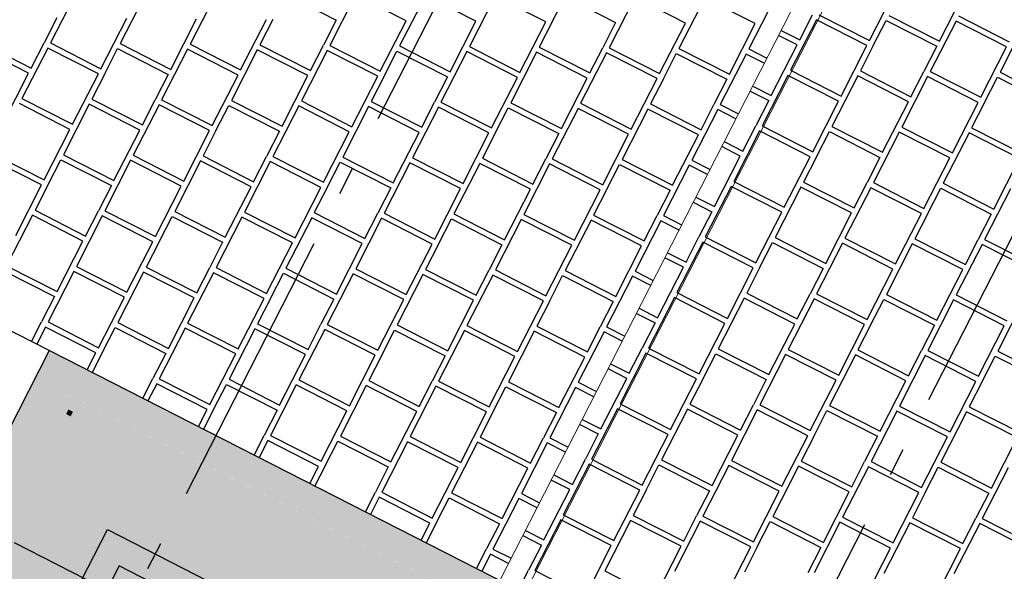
# Model space of a CAD drawing. Header units: millimetres. Extents: x 91549 to 157794, y 81579 to 142563.
# Tile 88 of 112: x 132633 to 134385, y 118561 to 119544. Entities that reach past the tile are written whole.
import ezdxf
from ezdxf.enums import TextEntityAlignment as Align

# ---------------------------------------------------------------- set-up
doc = ezdxf.new("R2010")
doc.units = ezdxf.units.MM
doc.header["$LTSCALE"] = 0.5
doc.header["$MEASUREMENT"] = 0
doc.linetypes.add('Akselinje', pattern=[1500, 1000, -200, 100, -200])
doc.linetypes.add('PLINE', pattern=[0])
for name, color, linetype in [('23-- Yttervegger (Skravur)(Nye konstruksjoner)', 7, 'Continuous'), ('25-- Dekker(Nye konstruksjoner)', 7, 'Continuous'), ('251- Frittbærende dekker(Nye konstruksjoner)', 7, 'Continuous'), ('761- Veger (kjøreveger_ sykkel- og gangveier mv) (Skravur)(Nye konstruksjoner)', 7, 'Continuous'), ('761- Veger (kjøreveger_ sykkel- og gangveier mv)(Nye konstruksjoner)', 7, 'Continuous'), ('82-- Modullinjer(Nye konstruksjoner)', 7, 'Continuous'), ('842-M___1_100 Målsetting bygning(Nye konstruksjoner)', 7, 'Continuous'), ('862- M___BTA(Nye konstruksjoner)', 7, 'Continuous'), ('862- M___BTA(Polylinje)(Nye konstruksjoner)', 7, 'Continuous'), ('862- M___BTA(Tekst)(Nye konstruksjoner)', 7, 'Continuous'), ('878- Annen overflate_visuell informasjon(Nye konstruksjoner)', 7, 'Continuous')]:
    doc.layers.add(name, color=color, linetype=linetype)
doc.layers.add('235- Utvendig kledning og overflate(Nye konstruksjoner)', color=7, linetype='Continuous', lineweight=0)
doc.layers.add('256- Faste himlinger og overflatebehandling(Nye konstruksjoner)', color=7, linetype='Continuous', lineweight=0)
doc.styles.add('GENERATED_STYLE_1', font='arial.ttf')
doc.styles.add('GENERATED_STYLE_2', font='arial.ttf')
doc.dimstyles.new('GENERATED_STYLE__3', dxfattribs={"dimtxt": 200, "dimasz": 190, "dimexe": 0.18, "dimexo": 0.0625, "dimgap": 0, "dimtad": 1, "dimdec": 0, "dimzin": 0, "dimdsep": 46, "dimtxsty": 'GENERATED_STYLE_1', "dimblk": 'ARROWHEAD_6', "dimblk1": 'ARROWHEAD_6', "dimblk2": 'ARROWHEAD_6', "dimcen": 0.09, "dimse1": 1, "dimse2": 1, "dimclrd": 256, "dimclre": 256, "dimclrt": 256, "dimadec": 1, "dimazin": 0, "dimtfac": 1, "dimtdec": 4, "dimtmove": 0, "dimatfit": 3, "dimfxl": 1, "dimtolj": 1, "dimtzin": 0, "dimarcsym": 0})
doc.dimstyles.new('GENERATED_STYLE__5', dxfattribs={"dimtxt": 200, "dimasz": 190, "dimexe": 0.18, "dimexo": 4000, "dimgap": 0, "dimtad": 1, "dimdec": 0, "dimzin": 0, "dimdsep": 46, "dimtxsty": 'GENERATED_STYLE_1', "dimblk": 'ARROWHEAD_6', "dimblk1": 'ARROWHEAD_6', "dimblk2": 'ARROWHEAD_6', "dimcen": 0.09, "dimclrd": 256, "dimclre": 256, "dimclrt": 256, "dimadec": 1, "dimazin": 0, "dimtfac": 1, "dimtdec": 4, "dimtmove": 0, "dimatfit": 3, "dimfxl": 1, "dimtolj": 1, "dimtzin": 0, "dimarcsym": 0})

# ---------------------------------------------------------------- blocks, each defined once
blk = doc.blocks.new('BTA 1. etasje__1_1', base_point=(120149.4, 96764.3))
at = {"layer": '862- M___BTA(Polylinje)(Nye konstruksjoner)', "linetype": 'PLINE', "flags": 128}
blk.add_lwpolyline([(132685.9, 118954.4), (122648.8, 99303.3), (131791.3, 94633.6), (144239.2, 119004.7), (136610.6, 122901.1), (135034.1, 119814.4), (136548, 119041.1), (135713.8, 117407.8)], close=True, dxfattribs=at)
at = {"layer": '862- M___BTA(Tekst)(Nye konstruksjoner)', "style": 'GENERATED_STYLE_1'}
for tag, height, p in [('DUMMY_862', 200, (120572.4, 97678.9)), ('ROOM_NAME', 250, (120922.2, 97443.1)), ('DUMMY_861', 250, (120006.2, 95706.8))]:
    blk.add_attdef(tag, text='', height=height, rotation=242.9436, dxfattribs=at).set_placement(p, align=Align.TOP_LEFT)
blk = doc.blocks.new('*X33', base_point=(-1071196.2, -15782375.2))
at = {"layer": '761- Veger (kjøreveger_ sykkel- og gangveier mv) (Skravur)(Nye konstruksjoner)', "linetype": 'PLINE'}
for p, q in [((134144.9, 119506.4), (134190.8, 119596.3)), ((134269.1, 119505.3), (134315, 119595.3)), ((134020.7, 119507.4), (134043.6, 119552.4)), ((134054.9, 119552.3), (134144.9, 119506.4)), ((134179.1, 119551.3), (134269.1, 119505.3)), ((134303.3, 119550.2), (134393.3, 119504.3)), ((134050.3, 119543.3), (134004.4, 119453.4)), ((134140.3, 119497.4), (134050.3, 119543.3)), ((134151.6, 119497.3), (134174.5, 119542.3)), ((134174.5, 119542.3), (134264.5, 119496.3)), ((134298.8, 119541.2), (134252.8, 119451.3)), ((134388.7, 119495.3), (134298.8, 119541.2)), ((134423, 119540.1), (134377, 119450.2)), ((134016.1, 119498.5), (133983, 119515.3)), ((133987.6, 119524.3), (134020.7, 119507.4)), ((133970.1, 119408.5), (134016.1, 119498.5)), ((134094.3, 119407.4), (134140.3, 119497.4)), ((134151.6, 119497.3), (134128.6, 119452.3)), ((134264.5, 119496.3), (134241.5, 119451.3)), ((134342.8, 119405.3), (134388.7, 119495.3)), ((133999.8, 119444.4), (133953.9, 119354.4)), ((134089.7, 119398.4), (133999.8, 119444.4)), ((134004.4, 119453.4), (134094.3, 119407.4)), ((134124, 119443.3), (134078.1, 119353.4)), ((134214, 119397.4), (134124, 119443.3)), ((134128.6, 119452.3), (134218.5, 119406.4)), ((134218.5, 119406.4), (134241.5, 119451.3)), ((134252.8, 119451.3), (134342.8, 119405.3)), ((134377, 119450.2), (134467, 119404.2)), ((134248.2, 119442.3), (134202.3, 119352.3)), ((134338.2, 119396.3), (134248.2, 119442.3)), ((134349.5, 119396.2), (134372.4, 119441.2)), ((134372.4, 119441.2), (134462.4, 119395.3)), ((133932.5, 119416.4), (133965.5, 119399.5)), ((133937.1, 119425.4), (133970.1, 119408.5)), ((133965.5, 119399.5), (133942.6, 119354.5)), ((134043.8, 119308.5), (134089.7, 119398.4)), ((134168, 119307.4), (134214, 119397.4)), ((134292.2, 119306.4), (134338.2, 119396.3)), ((134349.5, 119396.2), (134326.5, 119351.2)), ((133949.3, 119345.4), (133903.3, 119255.5)), ((133919.6, 119309.6), (133942.6, 119354.5)), ((134039.2, 119299.5), (133949.3, 119345.4)), ((133953.9, 119354.4), (134043.8, 119308.5)), ((134050.5, 119299.4), (134073.5, 119344.4)), ((134073.5, 119344.4), (134163.4, 119298.4)), ((134078.1, 119353.4), (134168, 119307.4)), ((134197.7, 119343.3), (134151.7, 119253.4)), ((134287.6, 119297.4), (134197.7, 119343.3)), ((134202.3, 119352.3), (134292.2, 119306.4)), ((134321.9, 119342.3), (134275.9, 119252.3)), ((134411.8, 119296.3), (134321.9, 119342.3)), ((134326.5, 119351.2), (134416.4, 119305.3)), ((133886.5, 119326.5), (133919.6, 119309.6)), ((133915, 119300.6), (133881.9, 119317.5)), ((133869.1, 119210.6), (133915, 119300.6)), ((133993.3, 119209.6), (134039.2, 119299.5)), ((134050.5, 119299.4), (134027.5, 119254.4)), ((134163.4, 119298.4), (134140.4, 119253.5)), ((134241.7, 119207.4), (134287.6, 119297.4)), ((134365.9, 119206.4), (134411.8, 119296.3)), ((133903.3, 119255.5), (133993.3, 119209.6)), ((134027.5, 119254.4), (134117.5, 119208.5)), ((134117.5, 119208.5), (134140.4, 119253.5)), ((134151.7, 119253.4), (134241.7, 119207.4)), ((134275.9, 119252.3), (134365.9, 119206.4)), ((133898.7, 119246.5), (133852.8, 119156.6)), ((133988.7, 119200.6), (133898.7, 119246.5)), ((134022.9, 119245.4), (133977, 119155.5)), ((134112.9, 119199.5), (134022.9, 119245.4)), ((134147.1, 119244.4), (134101.2, 119154.4)), ((134237.1, 119198.4), (134147.1, 119244.4)), ((134248.4, 119198.3), (134271.4, 119243.3)), ((134271.4, 119243.3), (134361.3, 119197.4)), ((134395.6, 119242.2), (134349.6, 119152.3)), ((133831.4, 119218.5), (133864.5, 119201.6)), ((133836, 119227.5), (133869.1, 119210.6)), ((133864.5, 119201.6), (133841.5, 119156.7)), ((133942.7, 119110.6), (133988.7, 119200.6)), ((134066.9, 119109.6), (134112.9, 119199.5)), ((134191.2, 119108.5), (134237.1, 119198.4)), ((134248.4, 119198.3), (134225.4, 119153.4)), ((134361.3, 119197.4), (134338.3, 119152.4)), ((133848.2, 119147.6), (133802.3, 119057.6)), ((133818.5, 119111.7), (133841.5, 119156.7)), ((133938.1, 119101.6), (133848.2, 119147.6)), ((133852.8, 119156.6), (133942.7, 119110.6)), ((133949.4, 119101.5), (133972.4, 119146.5)), ((133972.4, 119146.5), (134062.3, 119100.6)), ((133977, 119155.5), (134066.9, 119109.6)), ((134096.6, 119145.4), (134050.7, 119055.5)), ((134186.6, 119099.5), (134096.6, 119145.4)), ((134101.2, 119154.4), (134191.2, 119108.5)), ((134225.4, 119153.4), (134315.4, 119107.4)), ((134315.4, 119107.4), (134338.3, 119152.4)), ((134349.6, 119152.3), (134439.6, 119106.4)), ((133785.5, 119128.6), (133818.5, 119111.7)), ((134220.8, 119144.4), (134174.9, 119054.4)), ((134310.8, 119098.4), (134220.8, 119144.4)), ((134345, 119143.3), (134299.1, 119053.4)), ((134435, 119097.4), (134345, 119143.3)), ((133813.9, 119102.7), (133780.9, 119119.6)), ((133768, 119012.7), (133813.9, 119102.7)), ((133892.2, 119011.7), (133938.1, 119101.6)), ((133949.4, 119101.5), (133926.5, 119056.6)), ((134062.3, 119100.6), (134039.4, 119055.6)), ((134140.6, 119009.5), (134186.6, 119099.5)), ((134264.8, 119008.5), (134310.8, 119098.4)), ((133797.7, 119048.6), (133751.7, 118958.7)), ((133887.6, 119002.7), (133797.7, 119048.6)), ((133802.3, 119057.6), (133892.2, 119011.7)), ((133921.9, 119047.6), (133875.9, 118957.6)), ((134011.8, 119001.6), (133921.9, 119047.6)), ((133926.5, 119056.6), (134016.4, 119010.6)), ((134046.1, 119046.5), (134000.1, 118956.5)), ((134016.4, 119010.6), (134039.4, 119055.6)), ((134136, 119000.6), (134046.1, 119046.5)), ((134050.7, 119055.5), (134140.6, 119009.5)), ((134147.3, 119000.5), (134170.3, 119045.4)), ((134170.3, 119045.4), (134260.2, 118999.5)), ((134174.9, 119054.4), (134264.8, 119008.5)), ((134294.5, 119044.4), (134248.6, 118954.4)), ((134384.4, 118998.4), (134294.5, 119044.4)), ((134299.1, 119053.4), (134389, 119007.4)), ((134418.7, 119043.3), (134372.8, 118953.4)), ((133734.9, 119029.6), (133768, 119012.7)), ((133730.3, 119020.6), (133763.4, 119003.7)), ((133763.4, 119003.7), (133740.4, 118958.8)), ((133841.7, 118912.7), (133887.6, 119002.7)), ((133965.9, 118911.7), (134011.8, 119001.6)), ((134090.1, 118910.6), (134136, 119000.6)), ((134147.3, 119000.5), (134124.3, 118955.5)), ((134260.2, 118999.5), (134237.3, 118954.5)), ((134338.5, 118908.5), (134384.4, 118998.4)), ((133717.5, 118913.8), (133740.4, 118958.8)), ((133751.7, 118958.7), (133841.7, 118912.7)), ((133875.9, 118957.6), (133965.9, 118911.7)), ((134000.1, 118956.5), (134090.1, 118910.6)), ((134124.3, 118955.5), (134214.3, 118909.5)), ((134214.3, 118909.5), (134237.3, 118954.5)), ((134248.6, 118954.4), (134338.5, 118908.5)), ((134372.8, 118953.4), (134462.7, 118907.4)), ((133747.1, 118949.7), (133701.2, 118859.7)), ((133837.1, 118903.7), (133747.1, 118949.7)), ((133848.4, 118903.6), (133871.3, 118948.6)), ((133871.3, 118948.6), (133961.3, 118902.7)), ((133995.5, 118947.6), (133949.6, 118857.6)), ((134085.5, 118901.6), (133995.5, 118947.6)), ((134119.7, 118946.5), (134073.8, 118856.5)), ((134209.7, 118900.5), (134119.7, 118946.5)), ((134244, 118945.4), (134198, 118855.5)), ((134333.9, 118899.5), (134244, 118945.4)), ((134345.2, 118899.4), (134368.2, 118944.4)), ((134368.2, 118944.4), (134458.1, 118898.4)), ((133712.9, 118904.8), (133679.8, 118921.7)), ((133684.4, 118930.7), (133717.5, 118913.8)), ((133666.9, 118814.9), (133712.9, 118904.8)), ((133791.1, 118813.8), (133837.1, 118903.7)), ((133848.4, 118903.6), (133825.4, 118858.7)), ((133961.3, 118902.7), (133938.3, 118857.7)), ((134039.5, 118811.7), (134085.5, 118901.6)), ((134163.8, 118810.6), (134209.7, 118900.5)), ((134288, 118809.5), (134333.9, 118899.5)), ((134345.2, 118899.4), (134322.2, 118854.4)), ((133696.6, 118850.7), (133650.6, 118760.8)), ((133786.5, 118804.8), (133696.6, 118850.7)), ((133701.2, 118859.7), (133791.1, 118813.8)), ((133820.8, 118849.7), (133774.9, 118759.7)), ((133910.7, 118803.7), (133820.8, 118849.7)), ((133825.4, 118858.7), (133915.3, 118812.7)), ((133945, 118848.6), (133899.1, 118758.7)), ((133915.3, 118812.7), (133938.3, 118857.7)), ((134034.9, 118802.7), (133945, 118848.6)), ((133949.6, 118857.6), (134039.5, 118811.7)), ((134073.8, 118856.5), (134163.8, 118810.6)), ((134198, 118855.5), (134288, 118809.5)), ((134322.2, 118854.4), (134412.2, 118808.5)), ((133633.9, 118831.7), (133666.9, 118814.9)), ((134046.2, 118802.6), (134069.2, 118847.5)), ((134069.2, 118847.5), (134159.2, 118801.6)), ((134193.4, 118846.5), (134147.5, 118756.5)), ((134283.4, 118800.5), (134193.4, 118846.5)), ((134317.6, 118845.4), (134271.7, 118755.5)), ((134407.6, 118799.5), (134317.6, 118845.4)), ((133629.3, 118822.8), (133662.3, 118805.9)), ((133662.3, 118805.9), (133639.4, 118760.9)), ((133740.6, 118714.9), (133786.5, 118804.8)), ((133864.8, 118713.8), (133910.7, 118803.7)), ((133989, 118712.7), (134034.9, 118802.7)), ((134046.2, 118802.6), (134023.3, 118757.6)), ((134159.2, 118801.6), (134136.2, 118756.6)), ((134237.4, 118710.6), (134283.4, 118800.5)), ((134361.6, 118709.5), (134407.6, 118799.5)), ((133616.4, 118715.9), (133639.4, 118760.9)), ((133650.6, 118760.8), (133740.6, 118714.9)), ((133646, 118751.8), (133600.1, 118661.9)), ((133736, 118705.9), (133646, 118751.8)), ((133747.3, 118705.8), (133770.3, 118750.7)), ((133770.3, 118750.7), (133860.2, 118704.8)), ((133774.9, 118759.7), (133864.8, 118713.8)), ((133894.5, 118749.7), (133848.5, 118659.7)), ((133984.4, 118703.7), (133894.5, 118749.7)), ((133899.1, 118758.7), (133989, 118712.7)), ((134018.7, 118748.6), (133972.7, 118658.7)), ((134108.6, 118702.7), (134018.7, 118748.6)), ((134023.3, 118757.6), (134113.2, 118711.7)), ((134142.9, 118747.5), (134096.9, 118657.6)), ((134113.2, 118711.7), (134136.2, 118756.6)), ((134232.8, 118701.6), (134142.9, 118747.5)), ((134147.5, 118756.5), (134237.4, 118710.6)), ((134244.1, 118701.5), (134267.1, 118746.5)), ((134267.1, 118746.5), (134357, 118700.5)), ((134271.7, 118755.5), (134361.6, 118709.5)), ((134391.3, 118745.4), (134345.4, 118655.5)), ((133583.3, 118732.8), (133616.4, 118715.9)), ((133611.8, 118706.9), (133578.7, 118723.8)), ((133565.8, 118617), (133611.8, 118706.9)), ((133690.1, 118615.9), (133736, 118705.9)), ((133747.3, 118705.8), (133724.3, 118660.8)), ((133860.2, 118704.8), (133837.2, 118659.8)), ((133938.5, 118613.8), (133984.4, 118703.7)), ((134062.7, 118612.7), (134108.6, 118702.7)), ((134186.9, 118611.7), (134232.8, 118701.6)), ((134244.1, 118701.5), (134221.2, 118656.5)), ((134357, 118700.5), (134334.1, 118655.6)), ((133600.1, 118661.9), (133690.1, 118615.9)), ((133724.3, 118660.8), (133814.3, 118614.8)), ((133814.3, 118614.8), (133837.2, 118659.8)), ((133848.5, 118659.7), (133938.5, 118613.8)), ((133972.7, 118658.7), (134062.7, 118612.7)), ((134096.9, 118657.6), (134186.9, 118611.7)), ((134221.2, 118656.5), (134311.1, 118610.6)), ((134311.1, 118610.6), (134334.1, 118655.6)), ((134345.4, 118655.5), (134435.3, 118609.5)), ((133595.5, 118652.9), (133549.6, 118562.9)), ((133685.5, 118606.9), (133595.5, 118652.9)), ((133719.7, 118651.8), (133673.8, 118561.8)), ((133809.7, 118605.9), (133719.7, 118651.8)), ((133843.9, 118650.7), (133798, 118560.8)), ((133933.9, 118604.8), (133843.9, 118650.7)), ((133945.2, 118604.7), (133968.1, 118649.7)), ((133968.1, 118649.7), (134058.1, 118603.7)), ((134092.3, 118648.6), (134046.4, 118558.7)), ((134182.3, 118602.7), (134092.3, 118648.6)), ((134216.6, 118647.5), (134170.6, 118557.6)), ((134306.5, 118601.6), (134216.6, 118647.5)), ((134340.8, 118646.5), (134294.8, 118556.5)), ((134430.7, 118600.5), (134340.8, 118646.5)), ((133528.2, 118624.9), (133561.3, 118608)), ((133532.8, 118633.9), (133565.8, 118617)), ((133561.3, 118608), (133538.3, 118563)), ((133639.5, 118517), (133685.5, 118606.9)), ((133763.7, 118515.9), (133809.7, 118605.9)), ((133887.9, 118514.8), (133933.9, 118604.8)), ((133945.2, 118604.7), (133922.2, 118559.7)), ((134058.1, 118603.7), (134035.1, 118558.7)), ((134136.4, 118512.7), (134182.3, 118602.7)), ((134260.6, 118511.6), (134306.5, 118601.6)), ((133520.5, 118528.1), (133538.3, 118563)), ((133549.6, 118562.9), (133639.5, 118517)), ((133673.8, 118561.8), (133763.7, 118515.9))]:
    blk.add_line(p, q, dxfattribs=at)
blk = doc.blocks.new('*X34', base_point=(-1071196.2, -15782375.2))
at = {"layer": '761- Veger (kjøreveger_ sykkel- og gangveier mv) (Skravur)(Nye konstruksjoner)', "linetype": 'PLINE'}
for p, q in [((132733.8, 119592), (132687.9, 119502.1)), ((132858, 119590.9), (132812.1, 119501)), ((132982.2, 119589.9), (132936.3, 119499.9)), ((133106.4, 119588.8), (133196.4, 119542.9)), ((133230.6, 119587.7), (133184.7, 119497.8)), ((133320.6, 119541.8), (133230.6, 119587.7)), ((133354.8, 119586.7), (133308.9, 119496.7)), ((133444.8, 119540.7), (133354.8, 119586.7)), ((133479, 119585.6), (133433.1, 119495.7)), ((133569, 119539.7), (133479, 119585.6)), ((133580.3, 119539.6), (133603.3, 119584.6)), ((133603.3, 119584.6), (133693.2, 119538.6)), ((133727.5, 119583.5), (133681.5, 119493.5)), ((133817.4, 119537.5), (133727.5, 119583.5)), ((133851.7, 119582.4), (133805.7, 119492.5)), ((133941.6, 119536.5), (133851.7, 119582.4)), ((133975.9, 119581.4), (133929.9, 119491.4)), ((132699.5, 119547.1), (132676.6, 119502.2)), ((132777.8, 119456.1), (132823.7, 119546.1)), ((132902, 119455.1), (132947.9, 119545)), ((133026.2, 119454), (133072.2, 119543.9)), ((133083.5, 119543.8), (133060.5, 119498.9)), ((133196.4, 119542.9), (133173.4, 119497.9)), ((133274.6, 119451.9), (133320.6, 119541.8)), ((133398.8, 119450.8), (133444.8, 119540.7)), ((133523.1, 119449.7), (133569, 119539.7)), ((133580.3, 119539.6), (133557.3, 119494.6)), ((133693.2, 119538.6), (133670.2, 119493.6)), ((133771.5, 119447.6), (133817.4, 119537.5)), ((133895.7, 119446.5), (133941.6, 119536.5)), ((132563.6, 119503.1), (132653.6, 119457.2)), ((132653.6, 119457.2), (132676.6, 119502.2)), ((132687.9, 119502.1), (132777.8, 119456.1)), ((132812.1, 119501), (132902, 119455.1)), ((132936.3, 119499.9), (133026.2, 119454)), ((133060.5, 119498.9), (133150.4, 119452.9)), ((133150.4, 119452.9), (133173.4, 119497.9)), ((133184.7, 119497.8), (133274.6, 119451.9)), ((133308.9, 119496.7), (133398.8, 119450.8)), ((133433.1, 119495.7), (133523.1, 119449.7)), ((132649, 119448.2), (132559, 119494.1)), ((132683.3, 119493.1), (132637.3, 119403.1)), ((132773.2, 119447.1), (132683.3, 119493.1)), ((132784.5, 119447), (132807.5, 119492)), ((132807.5, 119492), (132897.4, 119446.1)), ((132931.7, 119490.9), (132885.7, 119401)), ((133021.6, 119445), (132931.7, 119490.9)), ((133055.9, 119489.9), (133009.9, 119399.9)), ((133145.8, 119443.9), (133055.9, 119489.9)), ((133180.1, 119488.8), (133134.2, 119398.9)), ((133270, 119442.9), (133180.1, 119488.8)), ((133281.3, 119442.8), (133304.3, 119487.7)), ((133304.3, 119487.7), (133394.2, 119441.8)), ((133428.5, 119486.7), (133382.6, 119396.7)), ((133518.5, 119440.7), (133428.5, 119486.7)), ((133552.7, 119485.6), (133506.8, 119395.7)), ((133642.7, 119439.7), (133552.7, 119485.6)), ((133557.3, 119494.6), (133647.3, 119448.7)), ((133676.9, 119484.5), (133631, 119394.6)), ((133647.3, 119448.7), (133670.2, 119493.6)), ((133766.9, 119438.6), (133676.9, 119484.5)), ((133681.5, 119493.5), (133771.5, 119447.6)), ((133778.2, 119438.5), (133801.1, 119483.5)), ((133801.1, 119483.5), (133891.1, 119437.5)), ((133805.7, 119492.5), (133895.7, 119446.5)), ((133925.3, 119482.4), (133879.4, 119392.5)), ((133957.7, 119465.9), (133925.3, 119482.4)), ((133929.9, 119491.4), (133962.3, 119474.9)), ((132603.1, 119358.2), (132649, 119448.2)), ((132727.3, 119357.2), (132773.2, 119447.1)), ((132784.5, 119447), (132761.5, 119402.1)), ((132897.4, 119446.1), (132874.4, 119401.1)), ((132975.7, 119355), (133021.6, 119445)), ((133099.9, 119354), (133145.8, 119443.9)), ((133224.1, 119352.9), (133270, 119442.9)), ((133281.3, 119442.8), (133258.4, 119397.8)), ((133394.2, 119441.8), (133371.3, 119396.8)), ((133472.5, 119350.8), (133518.5, 119440.7)), ((133596.7, 119349.7), (133642.7, 119439.7)), ((133720.9, 119348.7), (133766.9, 119438.6)), ((133778.2, 119438.5), (133755.2, 119393.5)), ((133891.1, 119437.5), (133868.1, 119392.6)), ((132722.7, 119348.2), (132632.7, 119394.1)), ((132637.3, 119403.1), (132727.3, 119357.2)), ((132756.9, 119393.1), (132711, 119303.1)), ((132846.9, 119347.1), (132756.9, 119393.1)), ((132761.5, 119402.1), (132851.5, 119356.1)), ((132881.1, 119392), (132835.2, 119302)), ((132851.5, 119356.1), (132874.4, 119401.1)), ((132971.1, 119346.1), (132881.1, 119392)), ((132885.7, 119401), (132975.7, 119355)), ((132982.4, 119346), (133005.3, 119390.9)), ((133005.3, 119390.9), (133095.3, 119345)), ((133009.9, 119399.9), (133099.9, 119354)), ((133134.2, 119398.9), (133224.1, 119352.9)), ((133258.4, 119397.8), (133348.3, 119351.9)), ((133348.3, 119351.9), (133371.3, 119396.8)), ((133382.6, 119396.7), (133472.5, 119350.8)), ((133506.8, 119395.7), (133596.7, 119349.7)), ((133631, 119394.6), (133720.9, 119348.7)), ((133755.2, 119393.5), (133845.1, 119347.6)), ((133845.1, 119347.6), (133868.1, 119392.6)), ((133879.4, 119392.5), (133911.8, 119375.9)), ((133129.6, 119389.9), (133083.6, 119299.9)), ((133219.5, 119343.9), (133129.6, 119389.9)), ((133253.8, 119388.8), (133207.8, 119298.9)), ((133343.7, 119342.9), (133253.8, 119388.8)), ((133378, 119387.7), (133332, 119297.8)), ((133467.9, 119341.8), (133378, 119387.7)), ((133479.2, 119341.7), (133502.2, 119386.7)), ((133502.2, 119386.7), (133592.1, 119340.7)), ((133626.4, 119385.6), (133580.5, 119295.7)), ((133716.3, 119339.7), (133626.4, 119385.6)), ((133750.6, 119384.5), (133704.7, 119294.6)), ((133840.6, 119338.6), (133750.6, 119384.5)), ((133874.8, 119383.5), (133828.9, 119293.5)), ((133907.2, 119366.9), (133874.8, 119383.5)), ((132676.7, 119258.2), (132722.7, 119348.2)), ((132800.9, 119257.2), (132846.9, 119347.1)), ((132925.1, 119256.1), (132971.1, 119346.1)), ((132982.4, 119346), (132959.4, 119301)), ((133095.3, 119345), (133072.3, 119300)), ((133173.6, 119254), (133219.5, 119343.9)), ((133297.8, 119252.9), (133343.7, 119342.9)), ((133422, 119251.8), (133467.9, 119341.8)), ((133479.2, 119341.7), (133456.2, 119296.7)), ((133592.1, 119340.7), (133569.2, 119295.8)), ((133670.4, 119249.7), (133716.3, 119339.7)), ((133794.6, 119248.7), (133840.6, 119338.6)), ((132586.8, 119304.2), (132676.7, 119258.2)), ((132711, 119303.1), (132800.9, 119257.2)), ((132672.1, 119249.2), (132582.2, 119295.2)), ((132683.4, 119249.1), (132706.4, 119294.1)), ((132706.4, 119294.1), (132796.3, 119248.2)), ((132830.6, 119293.1), (132784.7, 119203.1)), ((132920.6, 119247.1), (132830.6, 119293.1)), ((132835.2, 119302), (132925.1, 119256.1)), ((132954.8, 119292), (132908.9, 119202)), ((133044.8, 119246), (132954.8, 119292)), ((132959.4, 119301), (133049.4, 119255)), ((133079, 119290.9), (133033.1, 119201)), ((133049.4, 119255), (133072.3, 119300)), ((133169, 119245), (133079, 119290.9)), ((133083.6, 119299.9), (133173.6, 119254)), ((133180.3, 119244.9), (133203.2, 119289.9)), ((133203.2, 119289.9), (133293.2, 119243.9)), ((133207.8, 119298.9), (133297.8, 119252.9)), ((133327.4, 119288.8), (133281.5, 119198.8)), ((133417.4, 119242.9), (133327.4, 119288.8)), ((133332, 119297.8), (133422, 119251.8)), ((133451.6, 119287.7), (133405.7, 119197.8)), ((133541.6, 119241.8), (133451.6, 119287.7)), ((133456.2, 119296.7), (133546.2, 119250.8)), ((133575.9, 119286.7), (133529.9, 119196.7)), ((133546.2, 119250.8), (133569.2, 119295.8)), ((133665.8, 119240.7), (133575.9, 119286.7)), ((133580.5, 119295.7), (133670.4, 119249.7)), ((133677.1, 119240.6), (133700.1, 119285.6)), ((133700.1, 119285.6), (133790, 119239.7)), ((133704.7, 119294.6), (133794.6, 119248.7)), ((133828.9, 119293.5), (133861.3, 119277)), ((133824.3, 119284.5), (133778.3, 119194.6)), ((133856.7, 119268), (133824.3, 119284.5)), ((132626.2, 119159.3), (132672.1, 119249.2)), ((132683.4, 119249.1), (132660.5, 119204.2)), ((132796.3, 119248.2), (132773.4, 119203.2)), ((132874.6, 119157.2), (132920.6, 119247.1)), ((132998.8, 119156.1), (133044.8, 119246)), ((133123, 119155), (133169, 119245)), ((133180.3, 119244.9), (133157.3, 119199.9)), ((133293.2, 119243.9), (133270.2, 119198.9)), ((133371.4, 119152.9), (133417.4, 119242.9)), ((133495.7, 119151.8), (133541.6, 119241.8)), ((133619.9, 119150.8), (133665.8, 119240.7)), ((133677.1, 119240.6), (133654.1, 119195.7)), ((133790, 119239.7), (133767, 119194.7)), ((132660.5, 119204.2), (132750.4, 119158.2)), ((132750.4, 119158.2), (132773.4, 119203.2)), ((132784.7, 119203.1), (132874.6, 119157.2)), ((132908.9, 119202), (132998.8, 119156.1)), ((133033.1, 119201), (133123, 119155)), ((133157.3, 119199.9), (133247.2, 119154)), ((133247.2, 119154), (133270.2, 119198.9)), ((133281.5, 119198.8), (133371.4, 119152.9)), ((132655.9, 119195.2), (132609.9, 119105.2)), ((132745.8, 119149.2), (132655.9, 119195.2)), ((132780.1, 119194.1), (132734.1, 119104.2)), ((132870, 119148.2), (132780.1, 119194.1)), ((132881.3, 119148.1), (132904.3, 119193)), ((132904.3, 119193), (132994.2, 119147.1)), ((133028.5, 119192), (132982.5, 119102)), ((133118.4, 119146), (133028.5, 119192)), ((133152.7, 119190.9), (133106.8, 119101)), ((133242.6, 119145), (133152.7, 119190.9)), ((133276.9, 119189.9), (133231, 119099.9)), ((133366.9, 119143.9), (133276.9, 119189.9)), ((133378.1, 119143.8), (133401.1, 119188.8)), ((133401.1, 119188.8), (133491.1, 119142.8)), ((133405.7, 119197.8), (133495.7, 119151.8)), ((133525.3, 119187.7), (133479.4, 119097.8)), ((133615.3, 119141.8), (133525.3, 119187.7)), ((133529.9, 119196.7), (133619.9, 119150.8)), ((133649.5, 119186.7), (133603.6, 119096.7)), ((133739.5, 119140.7), (133649.5, 119186.7)), ((133654.1, 119195.7), (133744.1, 119149.7)), ((133773.7, 119185.6), (133727.8, 119095.6)), ((133744.1, 119149.7), (133767, 119194.7)), ((133806.1, 119169), (133773.7, 119185.6)), ((133778.3, 119194.6), (133810.7, 119178)), ((132699.9, 119059.3), (132745.8, 119149.2)), ((132824.1, 119058.2), (132870, 119148.2)), ((132881.3, 119148.1), (132858.3, 119103.1)), ((132994.2, 119147.1), (132971.3, 119102.1)), ((133072.5, 119056.1), (133118.4, 119146)), ((133196.7, 119055), (133242.6, 119145)), ((133320.9, 119054), (133366.9, 119143.9)), ((133378.1, 119143.8), (133355.2, 119098.8)), ((133491.1, 119142.8), (133468.1, 119097.9)), ((133569.3, 119051.8), (133615.3, 119141.8)), ((133693.5, 119050.8), (133739.5, 119140.7)), ((132605.3, 119096.2), (132695.3, 119050.3)), ((132609.9, 119105.2), (132699.9, 119059.3)), ((132729.5, 119095.2), (132683.6, 119005.2)), ((132819.5, 119049.2), (132729.5, 119095.2)), ((132734.1, 119104.2), (132824.1, 119058.2)), ((132853.7, 119094.1), (132807.8, 119004.2)), ((132943.7, 119048.2), (132853.7, 119094.1)), ((132858.3, 119103.1), (132948.3, 119057.2)), ((132978, 119093), (132932, 119003.1)), ((132948.3, 119057.2), (132971.3, 119102.1)), ((133067.9, 119047.1), (132978, 119093)), ((132982.5, 119102), (133072.5, 119056.1)), ((133106.8, 119101), (133196.7, 119055)), ((133231, 119099.9), (133320.9, 119054)), ((133355.2, 119098.8), (133445.1, 119052.9)), ((133445.1, 119052.9), (133468.1, 119097.9)), ((133479.4, 119097.8), (133569.3, 119051.8)), ((133603.6, 119096.7), (133693.5, 119050.8)), ((133727.8, 119095.6), (133760.2, 119079.1)), ((133079.2, 119047), (133102.2, 119092)), ((133102.2, 119092), (133192.1, 119046)), ((133226.4, 119090.9), (133180.4, 119001)), ((133316.3, 119045), (133226.4, 119090.9)), ((133350.6, 119089.8), (133304.6, 118999.9)), ((133440.5, 119043.9), (133350.6, 119089.8)), ((133474.8, 119088.8), (133428.8, 118998.8)), ((133564.7, 119042.8), (133474.8, 119088.8)), ((133576, 119042.7), (133599, 119087.7)), ((133599, 119087.7), (133688.9, 119041.8)), ((133723.2, 119086.7), (133677.3, 118996.7)), ((133755.6, 119070.1), (133723.2, 119086.7)), ((132695.3, 119050.3), (132672.3, 119005.3)), ((132773.5, 118959.3), (132819.5, 119049.2)), ((132897.7, 118958.2), (132943.7, 119048.2)), ((133022, 118957.2), (133067.9, 119047.1)), ((133079.2, 119047), (133056.2, 119002)), ((133192.1, 119046), (133169.1, 119001.1)), ((133270.4, 118955), (133316.3, 119045)), ((133394.6, 118954), (133440.5, 119043.9)), ((133518.8, 118952.9), (133564.7, 119042.8)), ((133576, 119042.7), (133553.1, 118997.8)), ((133688.9, 119041.8), (133666, 118996.8)), ((132654.5, 118970.4), (132672.3, 119005.3)), ((132679, 118996.2), (132663.5, 118965.8)), ((132768.9, 118950.3), (132679, 118996.2)), ((132683.6, 119005.2), (132773.5, 118959.3)), ((132780.2, 118950.2), (132803.2, 118995.2)), ((132803.2, 118995.2), (132893.2, 118949.2)), ((132807.8, 119004.2), (132897.7, 118958.2)), ((132927.4, 118994.1), (132881.5, 118904.2)), ((133017.4, 118948.2), (132927.4, 118994.1)), ((132932, 119003.1), (133022, 118957.2)), ((133051.6, 118993), (133005.7, 118903.1)), ((133141.6, 118947.1), (133051.6, 118993)), ((133056.2, 119002), (133146.2, 118956.1)), ((133175.8, 118992), (133129.9, 118902)), ((133146.2, 118956.1), (133169.1, 119001.1)), ((133265.8, 118946), (133175.8, 118992)), ((133180.4, 119001), (133270.4, 118955)), ((133277.1, 118945.9), (133300, 118990.9)), ((133300, 118990.9), (133390, 118945)), ((133304.6, 118999.9), (133394.6, 118954)), ((133424.3, 118989.8), (133378.3, 118899.9)), ((133514.2, 118943.9), (133424.3, 118989.8)), ((133428.8, 118998.8), (133518.8, 118952.9)), ((133548.5, 118988.8), (133502.5, 118898.8)), ((133638.4, 118942.8), (133548.5, 118988.8)), ((133553.1, 118997.8), (133643, 118951.8)), ((133643, 118951.8), (133666, 118996.8)), ((133677.3, 118996.7), (133709.7, 118980.2)), ((133672.7, 118987.7), (133626.7, 118897.8)), ((133705.1, 118971.2), (133672.7, 118987.7)), ((132753.4, 118919.9), (132768.9, 118950.3)), ((132780.2, 118950.2), (132762.4, 118915.3)), ((132893.2, 118949.2), (132870.2, 118904.3)), ((132971.4, 118858.2), (133017.4, 118948.2)), ((133095.6, 118857.1), (133141.6, 118947.1)), ((133219.8, 118856.1), (133265.8, 118946)), ((133277.1, 118945.9), (133254.1, 118901)), ((133390, 118945), (133367, 118900)), ((133468.3, 118854), (133514.2, 118943.9)), ((133592.5, 118852.9), (133638.4, 118942.8)), ((132852.4, 118869.4), (132870.2, 118904.3)), ((132881.5, 118904.2), (132971.4, 118858.2)), ((133005.7, 118903.1), (133095.6, 118857.1)), ((133129.9, 118902), (133219.8, 118856.1)), ((133254.1, 118901), (133344, 118855)), ((132876.9, 118895.2), (132861.4, 118864.8)), ((132966.8, 118849.2), (132876.9, 118895.2)), ((132978.1, 118849.1), (133001.1, 118894.1)), ((133001.1, 118894.1), (133091, 118848.2)), ((133125.3, 118893), (133079.4, 118803.1)), ((133215.2, 118847.1), (133125.3, 118893)), ((133249.5, 118892), (133203.6, 118802)), ((133339.5, 118846), (133249.5, 118892)), ((133373.7, 118890.9), (133327.8, 118801)), ((133344, 118855), (133367, 118900)), ((133463.7, 118845), (133373.7, 118890.9)), ((133378.3, 118899.9), (133468.3, 118854)), ((133475, 118844.9), (133497.9, 118889.8)), ((133497.9, 118889.8), (133587.9, 118843.9)), ((133502.5, 118898.8), (133592.5, 118852.9)), ((133622.1, 118888.8), (133576.2, 118798.8)), ((133654.5, 118872.2), (133622.1, 118888.8)), ((133626.7, 118897.8), (133659.1, 118881.2)), ((132951.3, 118818.8), (132966.8, 118849.2)), ((132978.1, 118849.1), (132960.3, 118814.2)), ((133091, 118848.2), (133068.1, 118803.2)), ((133169.3, 118757.1), (133215.2, 118847.1)), ((133293.5, 118756.1), (133339.5, 118846)), ((133417.7, 118755), (133463.7, 118845)), ((133475, 118844.9), (133452, 118799.9)), ((133587.9, 118843.9), (133564.9, 118798.9)), ((133050.2, 118768.3), (133068.1, 118803.2)), ((133079.4, 118803.1), (133169.3, 118757.1)), ((133203.6, 118802), (133293.5, 118756.1)), ((133327.8, 118801), (133417.7, 118755)), ((133452, 118799.9), (133541.9, 118753.9)), ((133541.9, 118753.9), (133564.9, 118798.9)), ((133576.2, 118798.8), (133608.6, 118782.3)), ((133074.8, 118794.1), (133059.2, 118763.7)), ((133164.7, 118748.1), (133074.8, 118794.1)), ((133176, 118748), (133199, 118793)), ((133199, 118793), (133288.9, 118747.1)), ((133323.2, 118792), (133277.2, 118702)), ((133413.1, 118746), (133323.2, 118792)), ((133447.4, 118790.9), (133401.4, 118700.9)), ((133537.3, 118745), (133447.4, 118790.9)), ((133571.6, 118789.8), (133525.7, 118699.9)), ((133604, 118773.3), (133571.6, 118789.8)), ((133149.2, 118717.8), (133164.7, 118748.1)), ((133176, 118748), (133158.2, 118713.2)), ((133288.9, 118747.1), (133265.9, 118702.1)), ((133367.2, 118656.1), (133413.1, 118746)), ((133491.4, 118655), (133537.3, 118745)), ((133248.1, 118667.2), (133265.9, 118702.1)), ((133272.6, 118693), (133257.1, 118662.6)), ((133362.6, 118647.1), (133272.6, 118693)), ((133277.2, 118702), (133367.2, 118656.1)), ((133373.9, 118647), (133396.9, 118692)), ((133396.9, 118692), (133486.8, 118646)), ((133401.4, 118700.9), (133491.4, 118655)), ((133521.1, 118690.9), (133475.1, 118600.9)), ((133553.5, 118674.3), (133521.1, 118690.9)), ((133525.7, 118699.9), (133558.1, 118683.3)), ((133347.1, 118616.7), (133362.6, 118647.1)), ((133373.9, 118647), (133356.1, 118612.1)), ((133486.8, 118646), (133463.8, 118601)), ((133446, 118566.2), (133463.8, 118601)), ((133470.5, 118591.9), (133455, 118561.6)), ((133502.9, 118575.4), (133470.5, 118591.9)), ((133475.1, 118600.9), (133507.5, 118584.4))]:
    blk.add_line(p, q, dxfattribs=at)
blk = doc.blocks.new('Standard grid marker[49]_1', base_point=(129773.7, 120067.9))
at = {"layer": '82-- Modullinjer(Nye konstruksjoner)', "linetype": 'Akselinje'}
blk.add_line((129951.8, 119977), (149157.6, 110167.3), dxfattribs=at)
at = {"layer": '82-- Modullinjer(Nye konstruksjoner)', "style": 'GENERATED_STYLE_2'}
blk.add_attdef('AC_MarkerText_1', text='', height=350, rotation=242.9436, dxfattribs=at).set_placement((150008.1, 109652.9), align=Align.TOP_CENTER)
blk = doc.blocks.new('Standard grid marker[52]_1', base_point=(120216.2, 93808.5))
at = {"layer": '82-- Modullinjer(Nye konstruksjoner)', "linetype": 'Akselinje'}
blk.add_line((120307.1, 93986.6), (136894.3, 126461.7), dxfattribs=at)
at = {"layer": '82-- Modullinjer(Nye konstruksjoner)', "style": 'GENERATED_STYLE_2'}
for tag, p in [('AC_MarkerText_1_1', (137439.8, 126889.1)), ('AC_MarkerText_1_0', (120215.8, 93167.2))]:
    blk.add_attdef(tag, text='', height=350, rotation=242.9436, dxfattribs=at).set_placement(p, align=Align.TOP_CENTER)
blk = doc.blocks.new('Standard grid marker[55]_1', base_point=(121195.8, 93308.1))
at = {"layer": '82-- Modullinjer(Nye konstruksjoner)', "linetype": 'Akselinje'}
blk.add_line((121286.7, 93486.2), (137873.9, 125961.4), dxfattribs=at)
at = {"layer": '82-- Modullinjer(Nye konstruksjoner)', "style": 'GENERATED_STYLE_2'}
for tag, p in [('AC_MarkerText_1_1', (138419.4, 126388.8)), ('AC_MarkerText_1_0', (121195.4, 92666.9))]:
    blk.add_attdef(tag, text='', height=350, rotation=242.9436, dxfattribs=at).set_placement(p, align=Align.TOP_CENTER)
blk = doc.blocks.new('*D258', base_point=(-1071196.2, -15782375.2))
at = {"layer": '842-M___1_100 Målsetting bygning(Nye konstruksjoner)', "linetype": 'PLINE'}
for p, q in [((150694.8, 115595.1), (150607.7, 115864.2)), ((150719.5, 115863.2), (150651.2, 115729.6)), ((150484.2, 115814.9), (150818.2, 115644.4)), ((150651.2, 115729.6), (138203.3, 91358.6)), ((138159.8, 91493.1), (138246.9, 91224.1)), ((138036.4, 91443.9), (138370.3, 91273.3)), ((138203.3, 91358.6), (138135.1, 91225))]:
    blk.add_line(p, q, dxfattribs=at)
at = {"layer": '842-M___1_100 Målsetting bygning(Nye konstruksjoner)', "insert": (144653.7, 103899.5), "char_height": 200, "attachment_point": 7, "rotation": 242.9436, "style": 'GENERATED_STYLE_1'}
blk.add_mtext('\\A1;{\\pql;\\fArial|b0|i0|c0|p0;\\W1.000000;27\xa0366}', dxfattribs=at)
blk = doc.blocks.new('ARROWHEAD_6')
at = {"linetype": 'Continuous'}
for p, q in [((-0.5, -0.5), (0.5, 0.5)), ((0, 0), (-1, 0))]:
    blk.add_line(p, q, dxfattribs=at)
blk = doc.blocks.new('*D272', base_point=(-1071196.2, -15782375.2))
at = {"layer": '842-M___1_100 Målsetting bygning(Nye konstruksjoner)', "linetype": 'PLINE'}
for p, q in [((133552.9, 122666.3), (133465.7, 122935.4)), ((133509.3, 122800.8), (133577.5, 122934.4)), ((133720.1, 122693.2), (133342.3, 122886.1)), ((131780.8, 119416.7), (133509.3, 122800.8)), ((131737.2, 119551.2), (131824.4, 119282.1)), ((132329.7, 119136.3), (131613.8, 119502)), ((131712.6, 119283.1), (131780.8, 119416.7))]:
    blk.add_line(p, q, dxfattribs=at)
at = {"layer": '842-M___1_100 Målsetting bygning(Nye konstruksjoner)', "insert": (132836.8, 121396.2), "char_height": 200, "attachment_point": 7, "rotation": 242.9436, "style": 'GENERATED_STYLE_1'}
blk.add_mtext('\\A1;{\\pql;\\fArial|b0|i0|c0|p0;\\W1.000000;3\xa0800}', dxfattribs=at)

msp = doc.modelspace()

# ---------------------------------------------------------------- hatches: boundary and pattern name
at = {"layer": '23-- Yttervegger (Skravur)(Nye konstruksjoner)', "linetype": 'Continuous'}
for points in [[(132677.3, 118937.5), (132694.2, 118928.8), (132685.9, 118954.4)], [(132702.8, 118945.8), (132685.9, 118954.4), (132694.2, 118928.8)], [(132212.8, 118028.2), (132229.7, 118019.5), (132694.2, 118928.8), (132677.3, 118937.5)], [(132694.2, 118928.8), (135705.2, 117390.9), (135713.8, 117407.8), (132702.8, 118945.8)], [(132677.8, 118896.8), (132709.9, 118880.4), (132694.2, 118928.8)], [(132726.2, 118912.5), (132694.2, 118928.8), (132709.9, 118880.4)], [(132709.9, 118880.4), (135705.7, 117350.2), (135722.1, 117382.3), (132726.2, 118912.5)], [(132677.8, 118896.8), (132229.7, 118019.5), (132261.8, 118003.2), (132709.9, 118880.4)], [(132709.9, 118880.4), (132699.4, 118859.9), (132719.9, 118849.4)], [(132730.3, 118869.9), (132709.9, 118880.4), (132719.9, 118849.4)], [(132719.9, 118849.4), (135727.3, 117313.4), (135737.8, 117333.8), (132730.3, 118869.9)], [(132699.4, 118859.9), (132261.8, 118003.2), (132282.3, 117992.7), (132719.9, 118849.4)], [(132719.9, 118849.4), (132715.8, 118841.4), (132723.8, 118837.3)], [(132727.9, 118845.4), (132719.9, 118849.4), (132723.8, 118837.3)], [(132282.3, 117992.7), (132290.3, 117988.6), (132723.8, 118837.3), (132715.8, 118841.4)], [(132723.8, 118837.3), (132633.7, 118661), (132810.1, 118570.9)], [(132723.8, 118837.3), (135743.7, 117294.9), (135747.8, 117302.9), (132727.9, 118845.4)], [(132900.1, 118747.3), (132723.8, 118837.3), (132810.1, 118570.9)], [(132900.1, 118747.3), (132810.1, 118570.9), (135661.6, 117114.5), (135751.7, 117290.8)], [(132633.7, 118661), (132290.3, 117988.6), (132334.8, 117965.9), (132416.8, 117924), (132466.6, 117898.5), (132810.1, 118570.9)], [(132810.1, 118570.9), (132788.2, 118528.2), (132831, 118506.4)], [(132852.8, 118549.1), (132810.1, 118570.9), (132831, 118506.4)]]:
    msp.add_hatch(color=256, dxfattribs=at).paths.add_polyline_path(points)

# ---------------------------------------------------------------- linework, layer by layer
at = {"layer": '235- Utvendig kledning og overflate(Nye konstruksjoner)', "linetype": 'PLINE', "flags": 128}
for points in [[(132685.9, 118954.4), (132212.8, 118028.2)], [(132685.9, 118954.4), (132702.8, 118945.8)], [(135713.8, 117407.8), (132702.8, 118945.8)]]:
    msp.add_lwpolyline(points, dxfattribs=at)
at = {"layer": '25-- Dekker(Nye konstruksjoner)', "linetype": 'PLINE', "flags": 128}
msp.add_lwpolyline([(143920.3, 118901.4), (131688, 94952.5), (122967.7, 99406.6), (132789.2, 118635.5), (135818.5, 117088.2), (136868.4, 119143.6), (135352.9, 119917.7), (136713.9, 122582.2)], close=True, dxfattribs=at)
at = {"layer": '251- Frittbærende dekker(Nye konstruksjoner)', "linetype": 'PLINE', "flags": 128}
msp.add_lwpolyline([(132810.1, 118570.9), (123032.3, 99427.5), (129962.6, 95887.7), (130508.4, 96956.4), (132213, 96085.8), (143855.7, 118880.5), (140164.4, 120765.9), (138874.8, 118241.2), (136959.2, 119219.6), (135838, 117024.4)], close=True, dxfattribs=at)
msp.add_lwpolyline([(132810.1, 118570.9), (123032.3, 99427.5), (129962.6, 95887.7), (130508.4, 96956.4), (132213, 96085.8), (143855.7, 118880.5), (140164.4, 120765.9), (138874.8, 118241.2), (136959.2, 119219.6), (135838, 117024.4)], close=True, dxfattribs=at)
at = {"layer": '256- Faste himlinger og overflatebehandling(Nye konstruksjoner)', "linetype": 'PLINE', "flags": 128}
for points in [[(133487.4, 118545), (134761, 121038.6)], [(134761, 121038.6), (133487.4, 118545)], [(134805.5, 121015.9), (133531.8, 118522.3)], [(133487.4, 118545), (132347.8, 119127.1)]]:
    msp.add_lwpolyline(points, dxfattribs=at)
at = {"layer": '878- Annen overflate_visuell informasjon(Nye konstruksjoner)', "linetype": 'PLINE', "flags": 128}
msp.add_lwpolyline([(132685.9, 118954.4), (116789.4, 127073.8)], dxfattribs=at)

# ---------------------------------------------------------------- block references
at = {"layer": '761- Veger (kjøreveger_ sykkel- og gangveier mv)(Nye konstruksjoner)', "linetype": 'PLINE'}
for name in ['*X34', '*X33']:
    msp.add_blockref(name, (-1071196.2, -15782375.2), dxfattribs=at)
at = {"layer": '82-- Modullinjer(Nye konstruksjoner)', "linetype": 'PLINE'}
for name, p in [('Standard grid marker[52]_1', (120216.2, 93808.5)), ('Standard grid marker[55]_1', (121195.8, 93308.1)), ('Standard grid marker[49]_1', (129773.7, 120067.9))]:
    msp.add_blockref(name, p, dxfattribs=at)
at = {"layer": '862- M___BTA(Nye konstruksjoner)', "linetype": 'Continuous'}
msp.add_blockref('BTA 1. etasje__1_1', (120149.4, 96764.3), dxfattribs=at)

# ---------------------------------------------------------------- dimensions: what is measured, and where the dimension line sits
at = {"layer": '842-M___1_100 Målsetting bygning(Nye konstruksjoner)', "linetype": 'Continuous'}
for base, p1, p2, angle, dimstyle, picture, middle in [((133509.3, 122800.8), (132685.9, 118954.4), (134076.3, 122511.2), 62.9436, 'GENERATED_STYLE__5', '*D272', (132769.8, 121045.2)), ((138203.3, 91358.6), (144239.2, 119004.7), (131791.3, 94633.6), 242.9436, 'GENERATED_STYLE__3', '*D258', (144552.1, 103480.7))]:
    dim = msp.add_linear_dim(base=base, p1=p1, p2=p2, angle=angle, dimstyle=dimstyle, dxfattribs=at)
    dim.commit()
    dim.dimension.update_dxf_attribs({"geometry": picture, "text_midpoint": middle, "dimtype": 160, "text_rotation": 242.9436})

doc.saveas('drawing.dxf')
